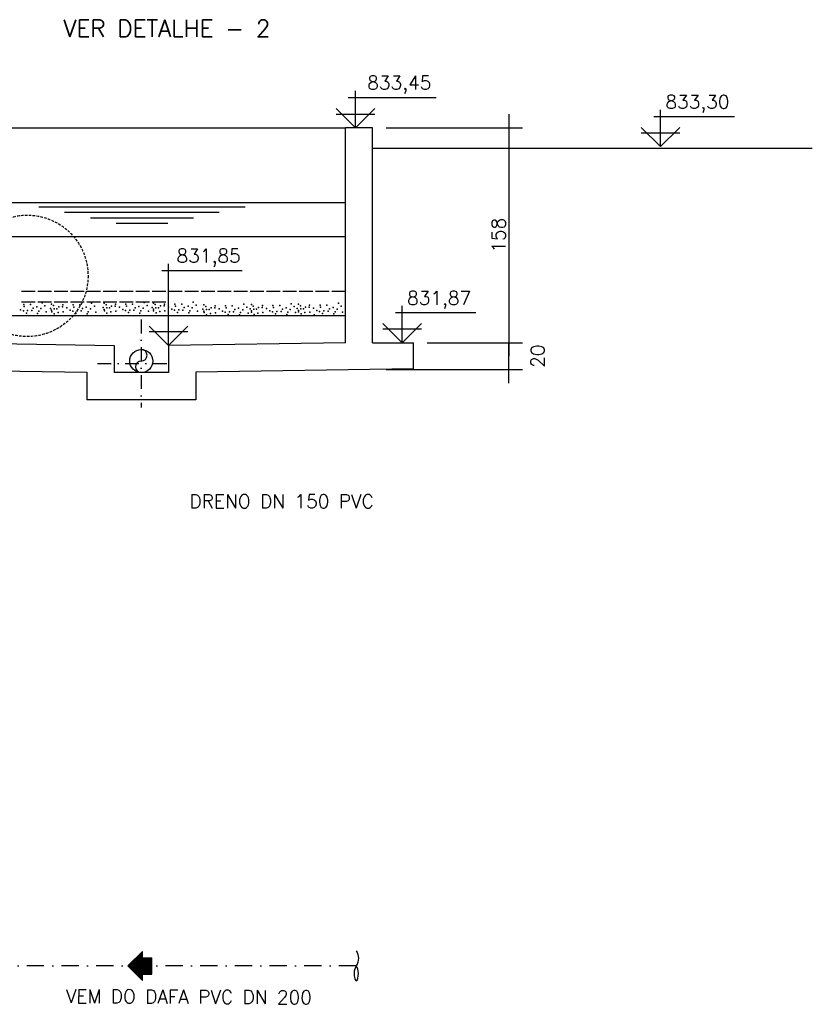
# Model space of a CAD drawing. Extents: x 7166 to 11954, y 4469 to 7025.
# Tile 4 of 9: x 8678 to 9260, y 4792 to 5515. Entities that reach past the tile are written whole.
import ezdxf

# ---------------------------------------------------------------- set-up
doc = ezdxf.new("R2010")
doc.units = 0
doc.header["$LTSCALE"] = 0.1
doc.header["$MEASUREMENT"] = 0
doc.linetypes.add('DASHDOT', pattern=[25.4, 12.7, -6.35, 0, -6.35])
doc.linetypes.add('HIDDEN', pattern=[9.525, 6.35, -3.175])
doc.layers.get('0').update_dxf_attribs({"linetype": 'CONTINUOUS'})
doc.layers.get('DEFPOINTS').update_dxf_attribs({"color": 200, "linetype": 'CONTINUOUS'})
for name, color, linetype in [('BAR-EIXOS', 7, 'DASHDOT'), ('BAR-PECAS', 2, 'CONTINUOUS'), ('CONCRETO', 3, 'CONTINUOUS'), ('DIM', 7, 'CONTINUOUS'), ('ELEVAÇÃO', 2, 'CONTINUOUS'), ('ESTRUTURA', 5, 'CONTINUOUS'), ('FLUXO', 7, 'CONTINUOUS'), ('LFINA', 3, 'CONTINUOUS'), ('LIMHATRA', 2, 'HIDDEN'), ('NA', 130, 'CONTINUOUS'), ('PAREDE4', 3, 'CONTINUOUS'), ('TERRENO', 1, 'CONTINUOUS'), ('TEXTO', 2, 'CONTINUOUS')]:
    doc.layers.add(name, color=color, linetype=linetype)
doc.styles.add('ROMANS', font='ROMANS.shx')
doc.dimstyles.new('DIM50', dxfattribs={"dimscale": 0, "dimtxt": 10, "dimasz": 20, "dimexe": 10, "dimexo": 10, "dimgap": 2.5, "dimtad": 1, "dimdec": 0, "dimtxsty": 'ROMANS', "dimblk": 'ARCHTICK', "dimblk1": 'DOTSMALL', "dimblk2": 'DOTSMALL', "dimsah": 1, "dimcen": 2.5, "dimdle": 10, "dimclrd": 7, "dimclre": 7, "dimclrt": 2, "dimazin": 3, "dimtfac": 1, "dimtdec": 0, "dimtmove": 0, "dimatfit": 3})

# ---------------------------------------------------------------- blocks, each defined once
blk = doc.blocks.new('A$C26ED7CE0')
for p, q in [((0.1661, 0.1761), (0.0461, 0.1761)), ((0.0461, 0.1061), (0.0461, 0.1761)), ((0.1661, 0.1061), (0.1661, 0.1761)), ((0.1061, 0), (0, 0.1061)), ((0.0461, 0.1061), (0, 0.1061)), ((0.1061, 0), (0.2121, 0.1061)), ((0.2121, 0.1061), (0.1661, 0.1061))]:
    blk.add_line(p, q)
at = {"color": 0}
for p, q in [((0.1632, 0.0571), (0.0461, 0.1742)), ((0.1614, 0.0553), (0.0461, 0.1707)), ((0.1596, 0.0536), (0.0461, 0.1671)), ((0.1579, 0.0518), (0.0461, 0.1636)), ((0.1561, 0.05), (0.0461, 0.1601)), ((0.1543, 0.0483), (0.0461, 0.1565)), ((0.1526, 0.0465), (0.0461, 0.153)), ((0.1508, 0.0447), (0.0461, 0.1495)), ((0.149, 0.043), (0.0461, 0.1459)), ((0.1649, 0.0589), (0.0478, 0.1761)), ((0.1667, 0.0606), (0.0513, 0.1761)), ((0.1685, 0.0624), (0.0548, 0.1761)), ((0.1702, 0.0642), (0.0584, 0.1761)), ((0.172, 0.0659), (0.0619, 0.1761)), ((0.1738, 0.0677), (0.0654, 0.1761)), ((0.1755, 0.0695), (0.069, 0.1761)), ((0.1773, 0.0712), (0.0725, 0.1761)), ((0.1791, 0.073), (0.076, 0.1761)), ((0.1809, 0.0748), (0.0796, 0.1761)), ((0.1826, 0.0766), (0.0831, 0.1761)), ((0.1844, 0.0783), (0.0866, 0.1761)), ((0.1862, 0.0801), (0.0902, 0.1761)), ((0.1879, 0.0819), (0.0937, 0.1761)), ((0.1661, 0.1072), (0.0972, 0.1761)), ((0.1661, 0.1108), (0.1008, 0.1761)), ((0.1661, 0.1143), (0.1043, 0.1761)), ((0.1661, 0.1179), (0.1079, 0.1761)), ((0.1661, 0.1214), (0.1114, 0.1761)), ((0.1661, 0.1249), (0.1149, 0.1761)), ((0.1661, 0.1285), (0.1185, 0.1761)), ((0.1661, 0.132), (0.122, 0.1761)), ((0.1661, 0.1355), (0.1255, 0.1761)), ((0.1661, 0.1391), (0.1291, 0.1761)), ((0.1661, 0.1426), (0.1326, 0.1761)), ((0.1661, 0.1461), (0.1361, 0.1761)), ((0.1661, 0.1497), (0.1397, 0.1761)), ((0.1661, 0.1532), (0.1432, 0.1761)), ((0.1661, 0.1567), (0.1467, 0.1761)), ((0.1661, 0.1603), (0.1503, 0.1761)), ((0.1661, 0.1638), (0.1538, 0.1761)), ((0.1661, 0.1674), (0.1574, 0.1761)), ((0.1661, 0.1709), (0.1609, 0.1761)), ((0.1661, 0.1744), (0.1644, 0.1761)), ((0.1066, 0.0005), (0.0011, 0.1061)), ((0.1084, 0.0023), (0.0046, 0.1061)), ((0.1101, 0.0041), (0.0081, 0.1061)), ((0.1119, 0.0058), (0.0117, 0.1061)), ((0.1137, 0.0076), (0.0152, 0.1061)), ((0.1154, 0.0094), (0.0188, 0.1061)), ((0.1172, 0.0111), (0.0223, 0.1061)), ((0.119, 0.0129), (0.0258, 0.1061)), ((0.1207, 0.0147), (0.0294, 0.1061)), ((0.1225, 0.0164), (0.0329, 0.1061)), ((0.1243, 0.0182), (0.0364, 0.1061)), ((0.1261, 0.02), (0.04, 0.1061)), ((0.1278, 0.0218), (0.0435, 0.1061)), ((0.1473, 0.0412), (0.0461, 0.1424)), ((0.1455, 0.0394), (0.0461, 0.1389)), ((0.1437, 0.0377), (0.0461, 0.1353)), ((0.142, 0.0359), (0.0461, 0.1318)), ((0.1402, 0.0341), (0.0461, 0.1283)), ((0.1384, 0.0324), (0.0461, 0.1247)), ((0.1367, 0.0306), (0.0461, 0.1212)), ((0.1349, 0.0288), (0.0461, 0.1176)), ((0.1331, 0.0271), (0.0461, 0.1141)), ((0.1314, 0.0253), (0.0461, 0.1106)), ((0.1296, 0.0235), (0.0461, 0.107)), ((0.1897, 0.0836), (0.1672, 0.1061)), ((0.1915, 0.0854), (0.1708, 0.1061)), ((0.1932, 0.0872), (0.1743, 0.1061)), ((0.195, 0.0889), (0.1779, 0.1061)), ((0.1968, 0.0907), (0.1814, 0.1061)), ((0.1985, 0.0925), (0.1849, 0.1061)), ((0.2003, 0.0942), (0.1885, 0.1061)), ((0.2021, 0.096), (0.192, 0.1061))]:
    blk.add_line(p, q, dxfattribs=at)
blk = doc.blocks.new('*D59')
at = {"color": 7, "linetype": 'BYBLOCK'}
for p, q in [((9037.18, 5510.44), (9037.18, 5332.44)), ((8947.09, 5500.44), (9047.18, 5500.44)), ((8996.23, 5342.44), (9047.18, 5342.44))]:
    blk.add_line(p, q, dxfattribs=at)
at = {"layer": 'DEFPOINTS', "color": 0, "linetype": 'BYBLOCK'}
for p in [(8937.09, 5500.44), (8986.23, 5342.44), (9037.18, 5342.44)]:
    blk.add_point(p, dxfattribs=at)
at = {"color": 2, "linetype": 'BYBLOCK', "insert": (9029.68, 5421.44), "char_height": 10, "attachment_point": 5, "rotation": 90, "style": 'ROMANS'}
blk.add_mtext('158', dxfattribs=at)
blk = doc.blocks.new('_ARCHTICK')
blk = doc.blocks.new('_DOTSMALL')
blk = doc.blocks.new('*D75')
at = {"color": 7, "linetype": 'BYBLOCK'}
for p, q in [((8977.09, 5342.44), (9047.18, 5342.44)), ((9037.18, 5312.75), (9037.18, 5342.44)), ((8947.09, 5322.75), (9047.18, 5322.75))]:
    blk.add_line(p, q, dxfattribs=at)
at = {"layer": 'DEFPOINTS', "color": 0, "linetype": 'BYBLOCK'}
for p in [(8967.09, 5342.44), (9037.18, 5342.44), (8937.09, 5322.75)]:
    blk.add_point(p, dxfattribs=at)
at = {"color": 2, "linetype": 'BYBLOCK', "insert": (9058.43, 5332.59), "char_height": 10, "attachment_point": 5, "rotation": 90, "style": 'ROMANS'}
blk.add_mtext('20', dxfattribs=at)

msp = doc.modelspace()

# ---------------------------------------------------------------- linework, layer by layer
at = {"layer": 'BAR-EIXOS', "ltscale": 8}
for p, q in [((8767.09, 5294.97), (8767.09, 5230.4)), ((8734.8, 5262.69), (8787.09, 5262.69))]:
    msp.add_line(p, q, dxfattribs=at)
at = {"layer": 'BAR-EIXOS', "ltscale": 10}
msp.add_line((8925.06, 4819.86), (8557.09, 4819.86), dxfattribs=at)
at = {"layer": 'BAR-PECAS'}
msp.add_circle((8767.09, 5264.42), 8.5, dxfattribs=at)
for centre, start, end in [((8767.09, 5268.67), 270, 90), ((8767.09, 5260.17), 90, 270)]:
    msp.add_arc(centre, 4.25, start, end, dxfattribs=at)
at = {"layer": 'BAR-PECAS', "ltscale": 12}
msp.add_spline([(8925.06, 4830.96), (8926.68, 4825.41), (8925.06, 4819.86), (8923.44, 4814.31), (8925.06, 4808.76), (8926.68, 4814.31), (8925.06, 4819.86)], degree=3, dxfattribs=at)
at = {"layer": 'CONCRETO'}
msp.add_line((8923.92, 5449.73), (8923.92, 5449.73), dxfattribs=at)
at = {"layer": 'ELEVAÇÃO', "color": 3, "linetype": 'CONTINUOUS'}
for p, q in [((8919.1, 5458.27), (8983.68, 5458.27)), ((8924.54, 5435.87), (8924.54, 5462.97)), ((8924.54, 5435.87), (8910.4, 5450.01)), ((8910.4, 5446.01), (8938.68, 5446.01)), ((8924.54, 5435.87), (8938.68, 5450.01)), ((9143.72, 5444.19), (9203.03, 5444.19)), ((9148.72, 5422.09), (9148.72, 5449.19)), ((9148.72, 5422.09), (9134.57, 5436.24)), ((9148.72, 5422.09), (9162.86, 5436.24)), ((9134.57, 5432.24), (9162.86, 5432.24)), ((8787.09, 5275.92), (8787.09, 5336.01)), ((8782.09, 5331.01), (8841.18, 5331.01)), ((8953.83, 5300.02), (9012.92, 5300.02)), ((8958.83, 5277.92), (8958.83, 5305.02)), ((8958.83, 5277.92), (8944.69, 5292.06)), ((8958.83, 5277.92), (8972.97, 5292.06)), ((8787.09, 5275.92), (8772.95, 5290.06)), ((8772.95, 5286.06), (8801.23, 5286.06)), ((8787.09, 5275.92), (8801.23, 5290.06)), ((8944.69, 5288.06), (8972.97, 5288.06))]:
    msp.add_line(p, q, dxfattribs=at)
at = {"layer": 'ELEVAÇÃO', "color": 3}
for p in [(8680.68, 5305.95), (8685.64, 5305.95), (8694.18, 5307.32), (8701.19, 5306.36), (8709.32, 5305.67), (8717.03, 5305.67), (8721.99, 5305.67), (8730.53, 5307.04), (8739.9, 5306.91), (8741.28, 5305.8), (8748.03, 5306.22), (8755.74, 5306.22), (8760.7, 5306.22), (8769.24, 5307.59), (8775.96, 5307.04), (8777.34, 5305.94), (8784.09, 5306.35), (8791.8, 5306.35), (8796.76, 5306.35), (8805.3, 5307.72), (8807.37, 5305.52), (8813.15, 5305.66), (8842.5, 5306.35), (8848.01, 5305.94), (8877.35, 5306.62), (8882.59, 5306.21), (8890.72, 5305.52), (8898.43, 5305.52), (8903.39, 5305.52), (8911.93, 5306.9), (8678.34, 5302.09), (8680.41, 5301.41), (8681.09, 5304.43), (8682.61, 5299.76), (8683.57, 5301.68), (8686.61, 5301.54), (8687.57, 5303.33), (8690.32, 5304.3), (8690.88, 5299.48), (8691.7, 5300.99), (8693.36, 5303.06), (8696.25, 5305.12), (8697.21, 5300.72), (8700.36, 5303.19), (8701.19, 5301.81), (8701.33, 5300.71), (8702.56, 5305.25), (8702.98, 5302.92), (8703.12, 5299.2), (8704.91, 5302.92), (8705.87, 5300.16), (8706.42, 5304.29), (8709.18, 5304.29), (8709.59, 5300.58), (8712.35, 5303.47), (8714.69, 5301.81), (8716.75, 5301.13), (8717.44, 5304.15), (8718.96, 5299.47), (8719.92, 5301.4), (8722.95, 5301.26), (8723.92, 5303.05), (8726.67, 5304.02), (8727.22, 5299.2), (8728.05, 5300.71), (8729.7, 5302.78), (8732.6, 5304.84), (8733.56, 5300.44), (8739.07, 5303.74), (8739.9, 5302.36), (8740.04, 5301.26), (8741.69, 5303.47), (8741.83, 5299.75), (8743.62, 5303.47), (8744.58, 5300.71), (8745.13, 5304.84), (8747.89, 5304.84), (8748.3, 5301.13), (8751.06, 5304.02), (8753.4, 5302.36), (8755.47, 5301.68), (8756.16, 5304.7), (8757.67, 5300.03), (8758.64, 5301.95), (8761.67, 5301.81), (8762.63, 5303.6), (8765.39, 5304.57), (8765.94, 5299.75), (8766.76, 5301.26), (8768.42, 5303.33), (8771.31, 5305.39), (8772.27, 5300.99), (8775.13, 5303.87), (8775.96, 5302.49), (8776.1, 5301.39), (8777.75, 5303.6), (8777.89, 5299.88), (8779.68, 5303.6), (8780.64, 5300.84), (8781.19, 5304.97), (8783.95, 5304.97), (8784.36, 5301.26), (8787.12, 5304.15), (8789.46, 5302.49), (8791.53, 5301.81), (8792.21, 5304.83), (8793.73, 5300.16), (8794.69, 5302.08), (8797.72, 5301.94), (8798.69, 5303.73), (8801.44, 5304.7), (8802, 5299.88), (8802.82, 5301.39), (8804.47, 5303.46), (8808.33, 5301.12), (8812.33, 5302.49), (8813.15, 5301.12), (8813.29, 5300.02), (8814.53, 5304.56), (8814.95, 5302.22), (8815.08, 5298.5), (8816.87, 5302.22), (8817.84, 5299.47), (8818.39, 5303.6), (8821.14, 5303.6), (8821.28, 5304.97), (8821.56, 5299.88), (8824.31, 5302.77), (8826.66, 5301.12), (8828.72, 5300.43), (8829, 5304.97), (8829.41, 5303.46), (8830.93, 5298.78), (8831.89, 5300.71), (8833.96, 5304.97), (8834.92, 5300.57), (8835.89, 5302.36), (8838.64, 5303.32), (8839.19, 5298.5), (8840.02, 5300.02), (8841.67, 5302.08), (8844.56, 5304.15), (8845.53, 5299.74), (8847.18, 5302.77), (8848.01, 5301.39), (8848.15, 5300.29), (8849.39, 5304.83), (8849.8, 5302.49), (8849.94, 5298.78), (8851.73, 5302.49), (8852.69, 5299.74), (8853.24, 5303.87), (8856, 5303.87), (8856.14, 5305.25), (8856.41, 5300.16), (8859.17, 5303.05), (8861.51, 5301.39), (8863.58, 5300.71), (8863.85, 5305.25), (8864.26, 5303.73), (8865.78, 5299.05), (8866.74, 5300.98), (8868.81, 5305.25), (8869.78, 5300.84), (8870.74, 5302.63), (8873.49, 5303.6), (8874.05, 5298.78), (8874.87, 5300.29), (8876.53, 5302.36), (8879.42, 5304.42), (8880.38, 5300.02), (8881.76, 5303.05), (8882.59, 5301.67), (8882.73, 5300.57), (8883.97, 5305.11), (8884.38, 5302.77), (8884.52, 5299.05), (8886.31, 5302.77), (8887.27, 5300.02), (8887.82, 5304.15), (8890.58, 5304.15), (8890.99, 5300.43), (8893.75, 5303.32), (8894.02, 5298.5), (8896.09, 5301.67), (8898.15, 5300.98), (8898.84, 5304.01), (8900.36, 5299.33), (8901.32, 5301.26), (8904.35, 5301.12), (8905.32, 5302.91), (8908.07, 5303.87), (8908.62, 5299.05), (8909.45, 5300.57), (8911.1, 5302.63), (8914, 5304.7), (8914.96, 5300.29)]:
    msp.add_point(p, dxfattribs=at)
at = {"layer": 'ESTRUTURA'}
for p, q in [((8937.09, 5435.92), (8917.09, 5435.92)), ((8917.09, 5277.92), (8917.09, 5435.92)), ((8937.09, 5277.92), (8937.09, 5435.92)), ((8617.09, 5277.92), (8747.09, 5275.92)), ((8917.09, 5277.92), (8787.09, 5275.92)), ((8937.09, 5277.92), (8967.09, 5277.92)), ((8967.09, 5258.69), (8967.09, 5277.92)), ((8747.09, 5275.92), (8747.09, 5255.92)), ((8787.09, 5275.92), (8787.09, 5255.92)), ((8607.09, 5258.07), (8727.09, 5256.23)), ((8727.09, 5256.23), (8727.09, 5235.92)), ((8787.09, 5255.92), (8747.09, 5255.92)), ((8967.09, 5258.69), (8807.09, 5256.23)), ((8807.09, 5256.23), (8807.09, 5235.92)), ((8807.09, 5235.92), (8727.09, 5235.92))]:
    msp.add_line(p, q, dxfattribs=at)
at = {"layer": 'LFINA', "color": 2}
msp.add_line((7657.09, 5435.92), (8917.09, 5435.92), dxfattribs=at)
at = {"layer": 'LIMHATRA', "color": 4, "ltscale": 3}
msp.add_circle((8683.29, 5327.07), 44.64, dxfattribs=at)
at = {"layer": 'NA'}
for p, q in [((8843.38, 5377.58), (8691.74, 5377.58)), ((8824.43, 5373.58), (8710.7, 5373.58)), ((8805.47, 5369.58), (8729.65, 5369.58)), ((8786.52, 5365.58), (8748.61, 5365.58))]:
    msp.add_line(p, q, dxfattribs=at)
at = {"layer": 'PAREDE4'}
for p, q in [((8617.09, 5380.92), (8917.09, 5380.92)), ((8617.09, 5355.92), (8917.09, 5355.92)), ((8679.09, 5315.92), (8689.09, 5315.92)), ((8703.09, 5315.92), (8713.09, 5315.92)), ((8715.09, 5315.92), (8725.09, 5315.92)), ((8727.09, 5315.92), (8737.09, 5315.92)), ((8739.09, 5315.92), (8749.09, 5315.92)), ((8751.09, 5315.92), (8761.09, 5315.92)), ((8763.09, 5315.92), (8773.09, 5315.92)), ((8775.09, 5315.92), (8785.09, 5315.92)), ((8787.09, 5315.92), (8797.09, 5315.92)), ((8799.09, 5315.92), (8809.09, 5315.92)), ((8811.09, 5315.92), (8821.09, 5315.92)), ((8823.09, 5315.92), (8833.09, 5315.92)), ((8835.09, 5315.92), (8845.09, 5315.92)), ((8847.09, 5315.92), (8857.09, 5315.92)), ((8859.09, 5315.92), (8869.09, 5315.92)), ((8871.09, 5315.92), (8881.09, 5315.92)), ((8883.09, 5315.92), (8893.09, 5315.92)), ((8895.09, 5315.92), (8905.09, 5315.92)), ((8907.09, 5315.92), (8917.09, 5315.92)), ((8679.09, 5307.92), (8689.09, 5307.92)), ((8691.09, 5307.92), (8701.09, 5307.92)), ((8703.09, 5307.92), (8713.09, 5307.92)), ((8715.09, 5307.92), (8725.09, 5307.92)), ((8727.09, 5307.92), (8737.09, 5307.92)), ((8739.09, 5307.92), (8749.09, 5307.92)), ((8751.09, 5307.92), (8761.09, 5307.92)), ((8763.09, 5307.92), (8773.09, 5307.92)), ((8775.09, 5307.92), (8785.09, 5307.92))]:
    msp.add_line(p, q, dxfattribs=at)
at = {"layer": 'PAREDE4', "color": 3}
msp.add_line((8691.09, 5315.92), (8701.09, 5315.92), dxfattribs=at)
at = {"layer": 'PAREDE4', "color": 7}
msp.add_line((8617.09, 5297.92), (8917.09, 5297.92), dxfattribs=at)
at = {"layer": 'TERRENO'}
msp.add_line((8937.09, 5420.92), (9260.24, 5420.92), dxfattribs=at)

# ---------------------------------------------------------------- block references
at = {"layer": 'FLUXO', "xscale": 100, "yscale": 100, "zscale": 100, "rotation": 270.0000000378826}
msp.add_blockref('A$C26ED7CE0', (8757.29, 4830.36), dxfattribs=at)

# ---------------------------------------------------------------- texts
at = {"layer": 'TEXTO', "color": 4, "style": 'ROMANS'}
msp.add_text('VER DETALHE - 2', height=12.5, rotation=0, dxfattribs=at).set_placement((8709.83, 5502.65))
at = {"layer": 'TEXTO', "style": 'ROMANS'}
for s, rotation, p in [('833,45', 360, (8933.15, 5464.07)), ('833,30', 360, (9152.28, 5449.99)), ('831,85', 360, (8793, 5336.81)), ('831,87', 360, (8962.4, 5305.82)), ('DRENO DN 150 PVC', 0, (8802.51, 5156.35)), ('VEM DO DAFA PVC DN 200', 359.7053, (8711.6, 4792.58))]:
    msp.add_text(s, height=10, rotation=rotation, dxfattribs=at).set_placement(p)

# ---------------------------------------------------------------- dimensions: what is measured, and where the dimension line sits
at = {"layer": 'DIM'}
for p1, p2, angle, picture, middle in [((8937.09, 5435.92), (8986.23, 5277.92), 270, '*D59', (9029.68, 5356.92)), ((8937.09, 5258.23), (8967.09, 5277.92), 90, '*D75', (9058.43, 5268.07))]:
    dim = msp.add_linear_dim(base=(9037.18, 5277.92), p1=p1, p2=p2, angle=angle, dimstyle='DIM50', override={"dimscale": 1, "dimblk1": 'DOTSMALL', "dimblk2": 'DOTSMALL'}, dxfattribs=at)
    dim.commit()
    dim.dimension.update_dxf_attribs({"geometry": picture, "text_midpoint": middle, "insert": (0, -64.52)})

doc.saveas('drawing.dxf')
